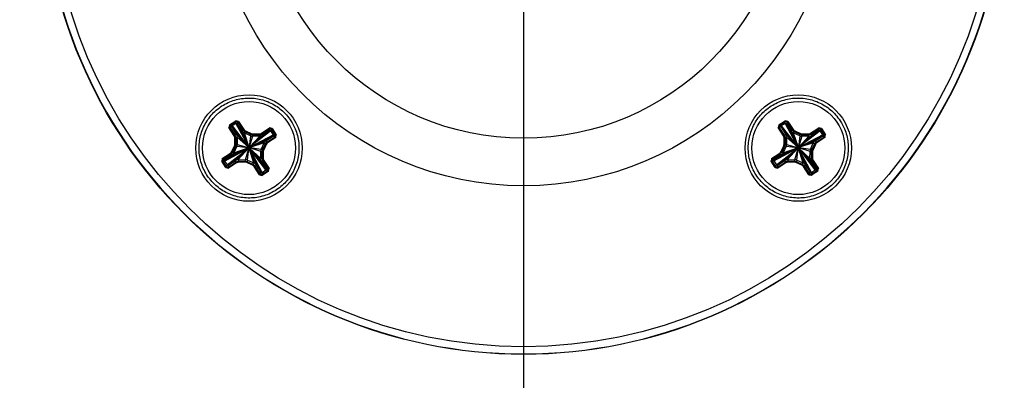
# Model space of a CAD drawing. Header units: inches. Extents: x 0.3 to 33.8, y 0.2 to 21.7.
# Tile 45 of 209: x 9.435 to 10.05, y 9.932 to 10.157. Entities that reach past the tile are written whole.
import ezdxf

# ---------------------------------------------------------------- set-up
doc = ezdxf.new("R2010")
doc.units = ezdxf.units.IN
doc.header["$MEASUREMENT"] = 0
doc.layers.add('BORDERS', color=7, linetype='Continuous')
doc.styles.add('SLDTEXTSTYLE0', font='TXT', dxfattribs={"width": 0.75})
doc.dimstyles.new('SLDDIMSTYLE1', dxfattribs={"dimtxt": 0.137795, "dimasz": 0.14, "dimexe": 0, "dimexo": 0.0625, "dimgap": 0.034449, "dimtad": 1, "dimdec": 3, "dimlfac": 5, "dimrnd": 1e-09, "dimzin": 4, "dimdsep": 46, "dimtxsty": 'SLDTEXTSTYLE0', "dimblk1": 'CLOSED', "dimblk2": 'CLOSED', "dimsah": 1, "dimcen": 0.09, "dimadec": 0, "dimazin": 1, "dimtfac": 1, "dimtdec": 3, "dimtofl": 0, "dimtmove": 0, "dimatfit": 3, "dimldrblk": 'CLOSED', "dimfxl": 0, "dimfrac": 2, "dimtolj": 1, "dimtzin": 12, "dimarcsym": 0})

# ---------------------------------------------------------------- blocks, each defined once
blk = doc.blocks.new('_Closed')
at = {"color": 0, "linetype": 'ByBlock', "lineweight": -2}
for p, q in [((-1, 0.166667), (0, 0)), ((-1, 0.166667), (-1, -0.166667)), ((0, 0), (-1, -0.166667)), ((0, 0), (-1, 0))]:
    blk.add_line(p, q, dxfattribs=at)
blk = doc.blocks.new('_D_3')
at = {"layer": 'BORDERS'}
for p, q in [((9.74959, 10.20882), (9.74959, 8.77454)), ((7.54959, 9.38382), (7.54959, 8.77454)), ((8.47345, 9.23883), (8.43146, 9.23883)), ((8.43146, 9.23883), (8.43146, 9.02008)), ((8.77889, 9.23883), (8.82088, 9.23883)), ((8.82088, 9.23883), (8.82088, 9.02008)), ((8.43146, 9.02008), (8.47345, 9.02008)), ((8.82088, 9.02008), (8.77889, 9.02008)), ((7.54959, 8.81391), (9.74959, 8.81391))]:
    blk.add_line(p, q, dxfattribs=at)
at = {"layer": 'BORDERS', "xscale": 0.14, "yscale": 0.14, "rotation": 180.0000000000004}
blk.add_blockref('_Closed', (7.54959, 8.81391, -0.18439), dxfattribs=at)
at = {"layer": 'BORDERS', "xscale": 0.14, "yscale": 0.14}
blk.add_blockref('_Closed', (9.74959, 8.81391, -0.18439), dxfattribs=at)
at = {"layer": 'BORDERS', "char_height": 0.137795, "attachment_point": 1, "style": 'SLDTEXTSTYLE0'}
for s, insert in [('279', (8.47345, 9.19771)), ('11.000', (8.34618, 8.99154))]:
    blk.add_mtext(s, dxfattribs=dict(at, insert=insert))
blk = doc.blocks.new('_D_4')
at = {"layer": 'BORDERS'}
for p, q in [((7.12007, 10.24816), (7.12007, 10.58982)), ((6.69515, 10.45494), (6.69515, 10.49693)), ((6.69515, 10.49693), (6.9139, 10.49693)), ((6.9139, 10.49693), (6.9139, 10.45494)), ((9.71022, 10.24816), (7.0807, 10.24816)), ((7.12007, 9.28819), (7.12007, 10.24816)), ((6.69515, 10.1495), (6.69515, 10.10751)), ((6.9139, 10.10751), (6.9139, 10.1495)), ((6.69515, 10.10751), (6.9139, 10.10751)), ((7.53522, 9.28819), (7.0807, 9.28819))]:
    blk.add_line(p, q, dxfattribs=at)
at = {"layer": 'BORDERS', "xscale": 0.14, "yscale": 0.14}
for p, rotation in [((7.12007, 10.24816, -0.18439), 90.0000000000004), ((7.12007, 9.28819, -0.18439), 270.0000000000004)]:
    blk.add_blockref('_Closed', p, dxfattribs=dict(at, rotation=rotation))
at = {"layer": 'BORDERS', "char_height": 0.137795, "attachment_point": 1, "rotation": 90, "style": 'SLDTEXTSTYLE0'}
for s, insert in [('4.800', (6.94244, 10.07314)), ('122', (6.73628, 10.1495))]:
    blk.add_mtext(s, dxfattribs=dict(at, insert=insert))

msp = doc.modelspace()

# ---------------------------------------------------------------- linework, layer by layer
at = {"color": 7, "linetype": 'Continuous', "lineweight": 25}
for p, q in [((9.56601, 10.09123), (9.56566, 10.08958)), ((9.56601, 10.09123), (9.56996, 10.09379)), ((9.56616, 10.08991), (9.56634, 10.09074)), ((9.57029, 10.0933), (9.56634, 10.09074)), ((9.56634, 10.09074), (9.5676, 10.09056)), ((9.5676, 10.09056), (9.56743, 10.08973)), ((9.57002, 10.09213), (9.5676, 10.09056)), ((9.5676, 10.09056), (9.57791, 10.07734)), ((9.57162, 10.09344), (9.56996, 10.09379)), ((9.57002, 10.09213), (9.57029, 10.0933)), ((9.57085, 10.09195), (9.57002, 10.09213)), ((9.57002, 10.09213), (9.57798, 10.07738)), ((9.57029, 10.0933), (9.57112, 10.09312)), ((9.57112, 10.09312), (9.57085, 10.09195)), ((9.5738, 10.08739), (9.57085, 10.09195)), ((9.57085, 10.09195), (9.57799, 10.07739)), ((9.57442, 10.08802), (9.57112, 10.09312)), ((9.57162, 10.09344), (9.57493, 10.08834)), ((9.90881, 10.09124), (9.90846, 10.08958)), ((9.90881, 10.09124), (9.91276, 10.0938)), ((9.90896, 10.08991), (9.90914, 10.09074)), ((9.91309, 10.0933), (9.90914, 10.09074)), ((9.90914, 10.09074), (9.9104, 10.09057)), ((9.9104, 10.09057), (9.91023, 10.08974)), ((9.91282, 10.09213), (9.9104, 10.09057)), ((9.9104, 10.09057), (9.92071, 10.07735)), ((9.91442, 10.09345), (9.91276, 10.0938)), ((9.91282, 10.09213), (9.91309, 10.0933)), ((9.91365, 10.09196), (9.91282, 10.09213)), ((9.91282, 10.09213), (9.92078, 10.07739)), ((9.91309, 10.0933), (9.91392, 10.09313)), ((9.91392, 10.09313), (9.91365, 10.09196)), ((9.9166, 10.0874), (9.91365, 10.09196)), ((9.91365, 10.09196), (9.92079, 10.0774)), ((9.91722, 10.08803), (9.91392, 10.09313)), ((9.91442, 10.09345), (9.91773, 10.08835)), ((9.56897, 10.08448), (9.56566, 10.08958)), ((9.56616, 10.08991), (9.56947, 10.08481)), ((9.56743, 10.08973), (9.56616, 10.08991)), ((9.56743, 10.08973), (9.57039, 10.08517)), ((9.56743, 10.08973), (9.5779, 10.07733)), ((9.56947, 10.08481), (9.57039, 10.08517)), ((9.57039, 10.08517), (9.57788, 10.07732)), ((9.5738, 10.08739), (9.57442, 10.08802)), ((9.5738, 10.08739), (9.57801, 10.0774)), ((9.57572, 10.08691), (9.5751, 10.08628)), ((9.57918, 10.08447), (9.5751, 10.08628)), ((9.5751, 10.08628), (9.57805, 10.07742)), ((9.57937, 10.08529), (9.57572, 10.08691)), ((9.57596, 10.08746), (9.57962, 10.08583)), ((9.57918, 10.08447), (9.57825, 10.07743)), ((9.58038, 10.08422), (9.57832, 10.07742)), ((9.58485, 10.08421), (9.5785, 10.07732)), ((9.58648, 10.08469), (9.57852, 10.0773)), ((9.59104, 10.08765), (9.57854, 10.07728)), ((9.59187, 10.08747), (9.57855, 10.07726)), ((9.59344, 10.08505), (9.57859, 10.0772)), ((9.59326, 10.08423), (9.5786, 10.07718)), ((9.57918, 10.08447), (9.57937, 10.08529)), ((9.58058, 10.08504), (9.58038, 10.08422)), ((9.58485, 10.08421), (9.58038, 10.08422)), ((9.58058, 10.08563), (9.58458, 10.08562)), ((9.58058, 10.08563), (9.58058, 10.08504)), ((9.58458, 10.08503), (9.58058, 10.08504)), ((9.58458, 10.08562), (9.58458, 10.08503)), ((9.58485, 10.08421), (9.58458, 10.08503)), ((9.58589, 10.086), (9.59099, 10.08931)), ((9.59131, 10.08882), (9.58621, 10.08551)), ((9.58621, 10.08551), (9.58648, 10.08469)), ((9.59104, 10.08765), (9.58648, 10.08469)), ((9.5887, 10.08127), (9.59326, 10.08423)), ((9.59264, 10.08896), (9.59099, 10.08931)), ((9.59104, 10.08765), (9.59131, 10.08882)), ((9.59187, 10.08747), (9.59104, 10.08765)), ((9.59131, 10.08882), (9.59214, 10.08864)), ((9.59214, 10.08864), (9.59187, 10.08747)), ((9.59344, 10.08505), (9.59187, 10.08747)), ((9.5947, 10.08469), (9.59214, 10.08864)), ((9.59264, 10.08896), (9.5952, 10.08501)), ((9.59326, 10.08423), (9.59344, 10.08505)), ((9.59452, 10.08386), (9.59326, 10.08423)), ((9.59344, 10.08505), (9.5947, 10.08469)), ((9.5947, 10.08469), (9.59452, 10.08386)), ((9.59485, 10.08336), (9.5952, 10.08501)), ((9.91177, 10.08448), (9.90846, 10.08958)), ((9.90896, 10.08991), (9.91227, 10.08481)), ((9.91023, 10.08974), (9.90896, 10.08991)), ((9.91023, 10.08974), (9.91319, 10.08518)), ((9.91023, 10.08974), (9.9207, 10.07734)), ((9.91227, 10.08481), (9.91319, 10.08518)), ((9.91319, 10.08518), (9.92068, 10.07732)), ((9.9166, 10.0874), (9.91722, 10.08803)), ((9.9166, 10.0874), (9.92081, 10.07741)), ((9.91852, 10.08692), (9.9179, 10.08629)), ((9.92198, 10.08448), (9.9179, 10.08629)), ((9.9179, 10.08629), (9.92085, 10.07742)), ((9.92217, 10.0853), (9.91852, 10.08692)), ((9.91876, 10.08746), (9.92242, 10.08584)), ((9.92198, 10.08448), (9.92105, 10.07744)), ((9.92318, 10.08422), (9.92112, 10.07743)), ((9.92765, 10.08421), (9.9213, 10.07733)), ((9.92928, 10.08469), (9.92132, 10.0773)), ((9.93384, 10.08765), (9.92134, 10.07728)), ((9.93467, 10.08748), (9.92135, 10.07727)), ((9.93624, 10.08506), (9.92139, 10.0772)), ((9.93606, 10.08423), (9.9214, 10.07719)), ((9.92198, 10.08448), (9.92217, 10.0853)), ((9.92338, 10.08504), (9.92318, 10.08422)), ((9.92765, 10.08421), (9.92318, 10.08422)), ((9.92338, 10.08563), (9.92738, 10.08562)), ((9.92338, 10.08563), (9.92338, 10.08504)), ((9.92738, 10.08503), (9.92338, 10.08504)), ((9.92738, 10.08562), (9.92738, 10.08503)), ((9.92765, 10.08421), (9.92738, 10.08503)), ((9.92869, 10.08601), (9.93379, 10.08932)), ((9.93411, 10.08882), (9.92901, 10.08551)), ((9.92901, 10.08551), (9.92928, 10.08469)), ((9.93384, 10.08765), (9.92928, 10.08469)), ((9.9315, 10.08127), (9.93606, 10.08423)), ((9.93544, 10.08896), (9.93379, 10.08932)), ((9.93384, 10.08765), (9.93411, 10.08882)), ((9.93467, 10.08748), (9.93384, 10.08765)), ((9.93411, 10.08882), (9.93494, 10.08864)), ((9.93494, 10.08864), (9.93467, 10.08748)), ((9.93624, 10.08506), (9.93467, 10.08748)), ((9.9375, 10.08469), (9.93494, 10.08864)), ((9.93544, 10.08896), (9.938, 10.08501)), ((9.93606, 10.08423), (9.93624, 10.08506)), ((9.93732, 10.08387), (9.93606, 10.08423)), ((9.93624, 10.08506), (9.9375, 10.08469)), ((9.9375, 10.08469), (9.93732, 10.08387)), ((9.93765, 10.08336), (9.938, 10.08501)), ((9.56752, 10.07455), (9.56914, 10.07821)), ((9.56934, 10.07917), (9.56935, 10.08317)), ((9.56995, 10.08317), (9.56994, 10.07918)), ((9.56994, 10.07918), (9.57085, 10.07908)), ((9.57087, 10.08354), (9.56995, 10.08317)), ((9.57087, 10.08354), (9.57085, 10.07908)), ((9.57085, 10.07908), (9.57775, 10.07711)), ((9.57087, 10.08354), (9.57785, 10.07729)), ((9.5887, 10.08127), (9.57861, 10.07716)), ((9.58759, 10.07997), (9.57862, 10.07713)), ((9.58578, 10.07589), (9.58759, 10.07997)), ((9.5867, 10.0756), (9.58832, 10.07926)), ((9.58886, 10.07901), (9.58724, 10.07536)), ((9.58832, 10.07926), (9.58759, 10.07997)), ((9.5887, 10.08127), (9.58942, 10.08055)), ((9.58942, 10.08055), (9.59452, 10.08386)), ((9.59485, 10.08336), (9.58975, 10.08005)), ((9.91032, 10.07456), (9.91194, 10.07821)), ((9.91214, 10.07918), (9.91215, 10.08318)), ((9.91275, 10.08318), (9.91274, 10.07918)), ((9.91274, 10.07918), (9.91365, 10.07908)), ((9.91367, 10.08354), (9.91275, 10.08318)), ((9.91367, 10.08354), (9.91365, 10.07908)), ((9.91365, 10.07908), (9.92055, 10.07712)), ((9.91367, 10.08354), (9.92065, 10.0773)), ((9.9315, 10.08127), (9.92141, 10.07716)), ((9.93039, 10.07998), (9.92142, 10.07713)), ((9.92858, 10.0759), (9.93039, 10.07998)), ((9.9295, 10.07561), (9.93112, 10.07926)), ((9.93166, 10.07902), (9.93004, 10.07536)), ((9.93112, 10.07926), (9.93039, 10.07998)), ((9.9315, 10.08127), (9.93222, 10.08056)), ((9.93222, 10.08056), (9.93732, 10.08387)), ((9.93765, 10.08336), (9.93255, 10.08005)), ((9.56153, 10.07021), (9.56663, 10.07352)), ((9.56696, 10.07302), (9.56186, 10.06971)), ((9.56294, 10.06871), (9.57779, 10.07677)), ((9.56312, 10.06954), (9.57778, 10.07678)), ((9.56768, 10.0725), (9.56312, 10.06954)), ((9.56451, 10.0663), (9.57783, 10.07671)), ((9.56534, 10.06612), (9.57784, 10.07669)), ((9.56768, 10.0725), (9.56696, 10.07302)), ((9.56768, 10.0725), (9.57777, 10.07681)), ((9.56968, 10.07797), (9.56806, 10.07432)), ((9.56806, 10.07432), (9.56879, 10.07379)), ((9.5706, 10.07787), (9.56879, 10.07379)), ((9.56879, 10.07379), (9.57776, 10.07684)), ((9.5706, 10.07787), (9.56968, 10.07797)), ((9.5699, 10.06908), (9.57786, 10.07667)), ((9.5706, 10.07787), (9.57774, 10.07704)), ((9.57153, 10.06956), (9.57788, 10.07665)), ((9.576, 10.06955), (9.57806, 10.07655)), ((9.5772, 10.06929), (9.57813, 10.07653)), ((9.58128, 10.06748), (9.57833, 10.07655)), ((9.57837, 10.07656), (9.58258, 10.06638)), ((9.58553, 10.06181), (9.57839, 10.07657)), ((9.58636, 10.06164), (9.57841, 10.07658)), ((9.58878, 10.0632), (9.57847, 10.07662)), ((9.58895, 10.06403), (9.57848, 10.07663)), ((9.586, 10.06859), (9.5785, 10.07665)), ((9.58551, 10.07023), (9.57853, 10.07668)), ((9.58553, 10.07469), (9.57863, 10.07685)), ((9.58578, 10.07589), (9.57864, 10.07692)), ((9.58551, 10.07023), (9.58553, 10.07469)), ((9.58644, 10.0744), (9.58553, 10.07469)), ((9.58578, 10.07589), (9.5867, 10.0756)), ((9.58643, 10.0704), (9.58644, 10.0744)), ((9.58704, 10.07439), (9.58703, 10.07039)), ((9.90433, 10.07021), (9.90943, 10.07352)), ((9.90976, 10.07303), (9.90466, 10.06972)), ((9.90574, 10.06872), (9.92059, 10.07677)), ((9.90592, 10.06954), (9.92058, 10.07679)), ((9.91048, 10.0725), (9.90592, 10.06954)), ((9.90731, 10.0663), (9.92063, 10.07671)), ((9.90814, 10.06613), (9.92064, 10.0767)), ((9.91048, 10.0725), (9.90976, 10.07303)), ((9.91048, 10.0725), (9.92057, 10.07681)), ((9.91248, 10.07798), (9.91086, 10.07432)), ((9.91086, 10.07432), (9.91159, 10.0738)), ((9.9134, 10.07788), (9.91159, 10.0738)), ((9.91159, 10.0738), (9.92056, 10.07685)), ((9.9134, 10.07788), (9.91248, 10.07798)), ((9.9127, 10.06908), (9.92066, 10.07668)), ((9.9134, 10.07788), (9.92054, 10.07705)), ((9.91433, 10.06956), (9.92068, 10.07665)), ((9.9188, 10.06955), (9.92086, 10.07655)), ((9.92, 10.0693), (9.92093, 10.07654)), ((9.92408, 10.06749), (9.92113, 10.07656)), ((9.92117, 10.07657), (9.92538, 10.06638)), ((9.92833, 10.06182), (9.92119, 10.07658)), ((9.92916, 10.06164), (9.92121, 10.07659)), ((9.93158, 10.06321), (9.92127, 10.07663)), ((9.93175, 10.06404), (9.92128, 10.07664)), ((9.9288, 10.0686), (9.9213, 10.07666)), ((9.92831, 10.07023), (9.92133, 10.07668)), ((9.92833, 10.0747), (9.92143, 10.07686)), ((9.92858, 10.0759), (9.92144, 10.07693)), ((9.92831, 10.07023), (9.92833, 10.0747)), ((9.92924, 10.0744), (9.92833, 10.0747)), ((9.92858, 10.0759), (9.9295, 10.07561)), ((9.92923, 10.07041), (9.92924, 10.0744)), ((9.92984, 10.0744), (9.92983, 10.0704)), ((9.56153, 10.07021), (9.56118, 10.06856)), ((9.56374, 10.06461), (9.56118, 10.06856)), ((9.56168, 10.06889), (9.56186, 10.06971)), ((9.56168, 10.06889), (9.56424, 10.06494)), ((9.56294, 10.06871), (9.56168, 10.06889)), ((9.56186, 10.06971), (9.56312, 10.06954)), ((9.56312, 10.06954), (9.56294, 10.06871)), ((9.56294, 10.06871), (9.56451, 10.0663)), ((9.56424, 10.06494), (9.56451, 10.0663)), ((9.56451, 10.0663), (9.56534, 10.06612)), ((9.56507, 10.06476), (9.57017, 10.06807)), ((9.56534, 10.06612), (9.56507, 10.06476)), ((9.56534, 10.06612), (9.5699, 10.06908)), ((9.57049, 10.06756), (9.56539, 10.06425)), ((9.57017, 10.06807), (9.5699, 10.06908)), ((9.57153, 10.06956), (9.576, 10.06955)), ((9.57153, 10.06956), (9.5718, 10.06855)), ((9.5718, 10.06855), (9.5758, 10.06854)), ((9.5718, 10.06855), (9.5718, 10.06795)), ((9.5758, 10.06794), (9.5718, 10.06795)), ((9.5758, 10.06854), (9.576, 10.06955)), ((9.5758, 10.06854), (9.5758, 10.06794)), ((9.58042, 10.06611), (9.57676, 10.06773)), ((9.5772, 10.06929), (9.57701, 10.06828)), ((9.57701, 10.06828), (9.58066, 10.06666)), ((9.5772, 10.06929), (9.58128, 10.06748)), ((9.58066, 10.06666), (9.58128, 10.06748)), ((9.58258, 10.06638), (9.58196, 10.06555)), ((9.58258, 10.06638), (9.58553, 10.06181)), ((9.58551, 10.07023), (9.58643, 10.0704)), ((9.58691, 10.06877), (9.586, 10.06859)), ((9.58895, 10.06403), (9.586, 10.06859)), ((9.59022, 10.06367), (9.58691, 10.06877)), ((9.58741, 10.06909), (9.59072, 10.06399)), ((9.90433, 10.07021), (9.90398, 10.06856)), ((9.90654, 10.06461), (9.90398, 10.06856)), ((9.90448, 10.06889), (9.90466, 10.06972)), ((9.90448, 10.06889), (9.90704, 10.06494)), ((9.90574, 10.06872), (9.90448, 10.06889)), ((9.90466, 10.06972), (9.90592, 10.06954)), ((9.90592, 10.06954), (9.90574, 10.06872)), ((9.90574, 10.06872), (9.90731, 10.0663)), ((9.90704, 10.06494), (9.90731, 10.0663)), ((9.90731, 10.0663), (9.90814, 10.06613)), ((9.90787, 10.06476), (9.91297, 10.06807)), ((9.90814, 10.06613), (9.90787, 10.06476)), ((9.90814, 10.06613), (9.9127, 10.06908)), ((9.91329, 10.06757), (9.90819, 10.06426)), ((9.91297, 10.06807), (9.9127, 10.06908)), ((9.91433, 10.06956), (9.9188, 10.06955)), ((9.91433, 10.06956), (9.9146, 10.06855)), ((9.9146, 10.06855), (9.9186, 10.06854)), ((9.9146, 10.06855), (9.9146, 10.06795)), ((9.9186, 10.06794), (9.9146, 10.06795)), ((9.9186, 10.06854), (9.9188, 10.06955)), ((9.9186, 10.06854), (9.9186, 10.06794)), ((9.92322, 10.06611), (9.91956, 10.06774)), ((9.92, 10.0693), (9.91981, 10.06829)), ((9.91981, 10.06829), (9.92346, 10.06667)), ((9.92, 10.0693), (9.92408, 10.06749)), ((9.92346, 10.06667), (9.92408, 10.06749)), ((9.92538, 10.06638), (9.92476, 10.06556)), ((9.92538, 10.06638), (9.92833, 10.06182)), ((9.92831, 10.07023), (9.92923, 10.07041)), ((9.92971, 10.06877), (9.9288, 10.0686)), ((9.93175, 10.06404), (9.9288, 10.0686)), ((9.93302, 10.06367), (9.92971, 10.06877)), ((9.93021, 10.06909), (9.93352, 10.06399)), ((9.56374, 10.06461), (9.56539, 10.06425)), ((9.56507, 10.06476), (9.56424, 10.06494)), ((9.58476, 10.06012), (9.58146, 10.06522)), ((9.58196, 10.06555), (9.58526, 10.06045)), ((9.58476, 10.06012), (9.58642, 10.05977)), ((9.58526, 10.06045), (9.58553, 10.06181)), ((9.58609, 10.06028), (9.58526, 10.06045)), ((9.58553, 10.06181), (9.58636, 10.06164)), ((9.58609, 10.06028), (9.59004, 10.06284)), ((9.58636, 10.06164), (9.58609, 10.06028)), ((9.58636, 10.06164), (9.58878, 10.0632)), ((9.59037, 10.06233), (9.58642, 10.05977)), ((9.58878, 10.0632), (9.58895, 10.06403)), ((9.59004, 10.06284), (9.58878, 10.0632)), ((9.58895, 10.06403), (9.59022, 10.06367)), ((9.59022, 10.06367), (9.59004, 10.06284)), ((9.59037, 10.06233), (9.59072, 10.06399)), ((9.90654, 10.06461), (9.90819, 10.06426)), ((9.90787, 10.06476), (9.90704, 10.06494)), ((9.92756, 10.06013), (9.92426, 10.06523)), ((9.92476, 10.06556), (9.92806, 10.06046)), ((9.92756, 10.06013), (9.92922, 10.05978)), ((9.92806, 10.06046), (9.92833, 10.06182)), ((9.92889, 10.06028), (9.92806, 10.06046)), ((9.92833, 10.06182), (9.92916, 10.06164)), ((9.92889, 10.06028), (9.93284, 10.06284)), ((9.92916, 10.06164), (9.92889, 10.06028)), ((9.92916, 10.06164), (9.93158, 10.06321)), ((9.93317, 10.06234), (9.92922, 10.05978)), ((9.93158, 10.06321), (9.93175, 10.06404)), ((9.93284, 10.06284), (9.93158, 10.06321)), ((9.93175, 10.06404), (9.93302, 10.06367)), ((9.93302, 10.06367), (9.93284, 10.06284)), ((9.93317, 10.06234), (9.93352, 10.06399))]:
    msp.add_line(p, q, dxfattribs=at)
for centre, radius in [((9.74959, 10.24815), 0.3), ((9.74958, 10.24819), 0.29529), ((9.74958, 10.24819), 0.19491), ((9.74958, 10.24819), 0.19491), ((9.74958, 10.24819), 0.16528), ((9.57819, 10.07679), 0.0332), ((9.92099, 10.07679), 0.0332), ((9.57819, 10.07678), 0.02902), ((9.92099, 10.07679), 0.02902)]:
    msp.add_circle(centre, radius, dxfattribs=at)
for centre, radius, start, end in [((9.74959, 10.24842), 0.3, 180.00189, 359.99811), ((9.59592, 10.11047), 0.03556, 212.75063, 213.70689), ((9.59987, 10.11303), 0.03556, 212.75063, 213.70689), ((9.55884, 10.11289), 0.02327, 301.82605, 303.29114), ((9.93872, 10.11048), 0.03556, 212.75063, 213.70689), ((9.94267, 10.11304), 0.03556, 212.75063, 213.70689), ((9.90164, 10.1129), 0.02327, 301.82605, 303.29114), ((9.5527, 10.10981), 0.02403, 302.64867, 304.08034), ((9.556, 10.10471), 0.02403, 302.64867, 304.08034), ((9.56215, 10.10779), 0.02327, 301.82605, 303.29114), ((9.53239, 10.10664), 0.0476, 335.52173, 336.23559), ((9.53605, 10.10502), 0.0476, 335.52173, 336.23559), ((9.61579, 10.10524), 0.03556, 212.75063, 213.70689), ((9.62089, 10.10855), 0.03556, 212.75063, 213.70689), ((9.57987, 10.10841), 0.02327, 301.82605, 303.29114), ((9.58243, 10.10446), 0.02327, 301.82605, 303.29114), ((9.8955, 10.10982), 0.02403, 302.64867, 304.08034), ((9.8988, 10.10472), 0.02403, 302.64867, 304.08034), ((9.90495, 10.1078), 0.02327, 301.82605, 303.29114), ((9.87519, 10.10664), 0.0476, 335.52173, 336.23559), ((9.87885, 10.10502), 0.0476, 335.52173, 336.23559), ((9.95859, 10.10525), 0.03556, 212.75063, 213.70689), ((9.96369, 10.10856), 0.03556, 212.75063, 213.70689), ((9.92267, 10.10842), 0.02327, 301.82605, 303.29114), ((9.92523, 10.10447), 0.02327, 301.82605, 303.29114), ((9.57796, 10.09776), 0.02145, 245.7215, 247.31292), ((9.56953, 10.09901), 0.01984, 269.47037, 271.19645), ((9.56954, 10.10301), 0.01984, 269.47037, 271.19645), ((9.59765, 10.09915), 0.02197, 244.85706, 246.42135), ((9.62103, 10.10049), 0.03737, 212.24465, 213.16749), ((9.62613, 10.1038), 0.03737, 212.24465, 213.16749), ((9.92076, 10.09776), 0.02145, 245.7215, 247.31292), ((9.91233, 10.09902), 0.01984, 269.47037, 271.19645), ((9.91234, 10.10302), 0.01984, 269.47037, 271.19645), ((9.94045, 10.09915), 0.02197, 244.85706, 246.42135), ((9.96383, 10.1005), 0.03737, 212.24465, 213.16749), ((9.96893, 10.10381), 0.03737, 212.24465, 213.16749), ((9.59654, 10.09276), 0.03556, 212.75063, 213.70689), ((9.57633, 10.0941), 0.02145, 245.7215, 247.31292), ((9.57819, 10.07698), 0.000455, 163.35136, 172.57662), ((9.57819, 10.07698), 0.000455, 198.19599, 202.65635), ((9.57819, 10.07698), 0.000455, 205.98408, 208.19049), ((9.57819, 10.07698), 0.000455, 217.74064, 219.94701), ((9.57819, 10.07698), 0.000455, 133.27227, 137.73249), ((9.57819, 10.07698), 0.000455, 223.27467, 227.73488), ((9.57819, 10.07698), 0.000455, 127.73832, 129.94465), ((9.57819, 10.07698), 0.000455, 115.98219, 118.18849), ((9.57819, 10.07698), 0.000455, 108.19457, 112.65464), ((9.57819, 10.07698), 0.000455, 253.35269, 262.57725), ((9.57819, 10.07698), 0.000455, 73.35269, 82.57725), ((9.57819, 10.07698), 0.000455, 288.19457, 292.65464), ((9.57819, 10.07698), 0.000455, 295.98219, 298.18849), ((9.57819, 10.07698), 0.000455, 307.73832, 309.94465), ((9.57819, 10.07698), 0.000455, 43.27467, 47.73488), ((9.57819, 10.07698), 0.000455, 313.27227, 317.73249), ((9.57819, 10.07698), 0.000455, 37.74064, 39.94701), ((9.57819, 10.07698), 0.000455, 25.98408, 28.19049), ((9.57819, 10.07698), 0.000455, 18.19599, 22.65635), ((9.57819, 10.07698), 0.000455, 343.35136, 352.57662), ((9.58696, 10.09424), 0.01984, 268.50996, 270.23585), ((9.59603, 10.09549), 0.02197, 244.85706, 246.42135), ((9.93934, 10.09276), 0.03556, 212.75063, 213.70689), ((9.91913, 10.09411), 0.02145, 245.7215, 247.31292), ((9.92099, 10.07699), 0.000455, 163.35136, 172.57662), ((9.92099, 10.07699), 0.000455, 198.19599, 202.65635), ((9.92099, 10.07699), 0.000455, 205.98408, 208.19049), ((9.92099, 10.07699), 0.000455, 217.74064, 219.94701), ((9.92099, 10.07699), 0.000455, 133.27227, 137.73249), ((9.92099, 10.07699), 0.000455, 223.27467, 227.73488), ((9.92099, 10.07699), 0.000455, 127.73832, 129.94465), ((9.92099, 10.07699), 0.000455, 115.98219, 118.18849), ((9.92099, 10.07699), 0.000455, 108.19457, 112.65464), ((9.92099, 10.07699), 0.000455, 253.35269, 262.57725), ((9.92099, 10.07699), 0.000455, 73.35269, 82.57725), ((9.92099, 10.07699), 0.000455, 288.19457, 292.65464), ((9.92099, 10.07699), 0.000455, 295.98219, 298.18849), ((9.92099, 10.07699), 0.000455, 307.73832, 309.94465), ((9.92099, 10.07699), 0.000455, 43.27467, 47.73488), ((9.92099, 10.07699), 0.000455, 313.27227, 317.73249), ((9.92099, 10.07699), 0.000455, 37.74064, 39.94701), ((9.92099, 10.07699), 0.000455, 25.98408, 28.19049), ((9.92099, 10.07699), 0.000455, 18.19599, 22.65635), ((9.92099, 10.07699), 0.000455, 343.35136, 352.57662), ((9.92976, 10.09424), 0.01984, 268.50996, 270.23585), ((9.93883, 10.0955), 0.02197, 244.85706, 246.42135), ((9.54821, 10.08879), 0.02403, 302.64867, 304.08034), ((9.59144, 10.08945), 0.03556, 212.75063, 213.70689), ((9.60178, 10.08801), 0.03737, 212.24465, 213.16749), ((9.53088, 10.08823), 0.05025, 335.92487, 336.61159), ((9.53454, 10.08661), 0.05025, 335.92487, 336.61159), ((9.58695, 10.09024), 0.01984, 268.50996, 270.23585), ((9.57464, 10.08854), 0.02327, 301.82605, 303.29114), ((9.89101, 10.0888), 0.02403, 302.64867, 304.08034), ((9.93424, 10.08945), 0.03556, 212.75063, 213.70689), ((9.94458, 10.08801), 0.03737, 212.24465, 213.16749), ((9.87368, 10.08823), 0.05025, 335.92487, 336.61159), ((9.87734, 10.08661), 0.05025, 335.92487, 336.61159), ((9.92975, 10.09024), 0.01984, 268.50996, 270.23585), ((9.91744, 10.08854), 0.02327, 301.82605, 303.29114), ((9.55078, 10.08484), 0.02403, 302.64867, 304.08034), ((9.59668, 10.0847), 0.03737, 212.24465, 213.16749), ((9.56849, 10.08546), 0.02403, 302.64867, 304.08034), ((9.5718, 10.08036), 0.02403, 302.64867, 304.08034), ((9.6177, 10.08022), 0.03737, 212.24465, 213.16749), ((9.62165, 10.08278), 0.03737, 212.24465, 213.16749), ((9.57795, 10.08344), 0.02327, 301.82605, 303.29114), ((9.89358, 10.08484), 0.02403, 302.64867, 304.08034), ((9.93948, 10.0847), 0.03737, 212.24465, 213.16749), ((9.91129, 10.08546), 0.02403, 302.64867, 304.08034), ((9.9146, 10.08036), 0.02403, 302.64867, 304.08034), ((9.9605, 10.08022), 0.03737, 212.24465, 213.16749), ((9.96445, 10.08278), 0.03737, 212.24465, 213.16749), ((9.92075, 10.08344), 0.02327, 301.82605, 303.29114)]:
    msp.add_arc(centre, radius, start, end, dxfattribs=at)
for centre, major_axis, ratio, start_param, end_param in [((9.56694, 10.08317), (0.00231, 0.00067), 0.995825, 5.998076, 6.573716), ((9.56694, 10.08318), (0.00291, 0.00074), 0.997514, 6.031915, 6.607555), ((9.56785, 10.08354), (0.00289, 0.00084), 0.995825, 5.998076, 6.573716), ((9.57633, 10.08903), (0.00197, 0.00228), 0.995867, 2.858761, 3.434401), ((9.57694, 10.08966), (0.00192, 0.00231), 0.997389, 2.841083, 3.416723), ((9.57694, 10.08966), (0.00157, 0.00183), 0.995867, 2.858761, 3.434401), ((9.5804, 10.08723), (0.00063, 0.00294), 0.996065, 2.937062, 3.350452), ((9.58059, 10.08804), (0.00062, 0.00294), 0.997489, 2.931552, 3.344943), ((9.58059, 10.08804), (0.00051, 0.00236), 0.996065, 2.937062, 3.350452), ((9.58458, 10.08803), (-0.00069, 0.00231), 0.995895, 2.851016, 3.426656), ((9.58458, 10.08803), (-0.00084, 0.00289), 0.997385, 2.85839, 3.43403), ((9.58485, 10.08722), (-0.00086, 0.00289), 0.995895, 2.851016, 3.426656), ((9.90974, 10.08318), (0.00231, 0.00067), 0.995825, 5.998076, 6.573716), ((9.90974, 10.08318), (0.00291, 0.00074), 0.997514, 6.031915, 6.607555), ((9.91065, 10.08355), (0.00289, 0.00084), 0.995825, 5.998076, 6.573716), ((9.91913, 10.08904), (0.00197, 0.00228), 0.995867, 2.858761, 3.434401), ((9.91974, 10.08967), (0.00192, 0.00231), 0.997389, 2.841083, 3.416723), ((9.91974, 10.08966), (0.00157, 0.00183), 0.995867, 2.858761, 3.434401), ((9.9232, 10.08723), (0.00063, 0.00294), 0.996065, 2.937062, 3.350452), ((9.92339, 10.08805), (0.00062, 0.00294), 0.997489, 2.931552, 3.344943), ((9.92339, 10.08804), (0.00051, 0.00236), 0.996065, 2.937062, 3.350452), ((9.92738, 10.08803), (-0.00069, 0.00231), 0.995895, 2.851016, 3.426656), ((9.92738, 10.08804), (-0.00084, 0.00289), 0.997385, 2.85839, 3.43403), ((9.92765, 10.08722), (-0.00086, 0.00289), 0.995895, 2.851016, 3.426656), ((9.56693, 10.07918), (0.00236, -0.0005), 0.995989, 6.074367, 6.487757), ((9.56693, 10.07919), (0.00292, -0.00071), 0.997533, 6.105231, 6.518621), ((9.56784, 10.07909), (0.00295, -0.00062), 0.995989, 6.074367, 6.487757), ((9.59034, 10.07875), (0.0023, -0.00194), 0.995854, 2.8488, 3.42444), ((9.59106, 10.07803), (0.00235, -0.00187), 0.997604, 2.818833, 3.394473), ((9.59106, 10.07803), (0.00184, -0.00156), 0.995854, 2.8488, 3.42444), ((9.90973, 10.07919), (0.00236, -0.0005), 0.995989, 6.074367, 6.487757), ((9.90973, 10.07919), (0.00292, -0.00071), 0.997533, 6.105231, 6.518621), ((9.91064, 10.07909), (0.00295, -0.00062), 0.995989, 6.074367, 6.487757), ((9.93314, 10.07875), (0.0023, -0.00194), 0.995854, 2.8488, 3.42444), ((9.93386, 10.07804), (0.00235, -0.00187), 0.997604, 2.818833, 3.394473), ((9.93386, 10.07803), (0.00184, -0.00156), 0.995854, 2.8488, 3.42444), ((9.56532, 10.07554), (0.00184, -0.00156), 0.995854, 5.990393, 6.566033), ((9.56532, 10.07554), (0.00226, -0.00199), 0.997393, 6.011622, 6.587262), ((9.56604, 10.07502), (0.0023, -0.00194), 0.995854, 5.990393, 6.566033), ((9.58854, 10.07468), (0.00295, -0.00062), 0.995989, 2.932774, 3.346165), ((9.58945, 10.07439), (0.00296, -0.00052), 0.997599, 2.898259, 3.311649), ((9.58945, 10.07438), (0.00236, -0.0005), 0.995989, 2.932774, 3.346165), ((9.90812, 10.07554), (0.00184, -0.00156), 0.995854, 5.990393, 6.566033), ((9.90812, 10.07555), (0.00226, -0.00199), 0.997393, 6.011622, 6.587262), ((9.90884, 10.07503), (0.0023, -0.00194), 0.995854, 5.990393, 6.566033), ((9.93134, 10.07468), (0.00295, -0.00062), 0.995989, 2.932774, 3.346165), ((9.93225, 10.07439), (0.00296, -0.00052), 0.997599, 2.898259, 3.311649), ((9.93225, 10.07439), (0.00236, -0.0005), 0.995989, 2.932774, 3.346165), ((9.57153, 10.06655), (-0.00086, 0.00289), 0.995895, 5.992609, 6.568249), ((9.5718, 10.06554), (-0.00089, 0.00287), 0.997702, 5.980252, 6.555892), ((9.5718, 10.06554), (-0.00069, 0.00231), 0.995895, 5.992609, 6.568249), ((9.57579, 10.06553), (0.00066, 0.00293), 0.997805, 6.08809, 6.50148), ((9.57579, 10.06553), (0.00051, 0.00236), 0.996065, 6.078654, 6.492045), ((9.57598, 10.06654), (0.00063, 0.00294), 0.996065, 6.078654, 6.492045), ((9.57944, 10.06391), (0.00157, 0.00183), 0.995867, 6.000354, 6.575994), ((9.57944, 10.06391), (0.00202, 0.00222), 0.997637, 6.026875, 6.602515), ((9.58005, 10.06473), (0.00197, 0.00228), 0.995867, 6.000354, 6.575994), ((9.58853, 10.07023), (0.00289, 0.00084), 0.995825, 2.856483, 3.432123), ((9.58944, 10.0704), (0.00286, 0.00093), 0.997423, 2.827319, 3.402958), ((9.58944, 10.07039), (0.00231, 0.00067), 0.995825, 2.856483, 3.432123), ((9.91433, 10.06655), (-0.00086, 0.00289), 0.995895, 5.992609, 6.568249), ((9.9146, 10.06555), (-0.00089, 0.00287), 0.997702, 5.980252, 6.555892), ((9.9146, 10.06554), (-0.00069, 0.00231), 0.995895, 5.992609, 6.568249), ((9.91859, 10.06554), (0.00066, 0.00293), 0.997805, 6.08809, 6.50148), ((9.91859, 10.06553), (0.00051, 0.00236), 0.996065, 6.078654, 6.492045), ((9.91878, 10.06654), (0.00063, 0.00294), 0.996065, 6.078654, 6.492045), ((9.92224, 10.06391), (0.00157, 0.00183), 0.995867, 6.000354, 6.575994), ((9.92224, 10.06392), (0.00202, 0.00222), 0.997637, 6.026875, 6.602515), ((9.92285, 10.06474), (0.00197, 0.00228), 0.995867, 6.000354, 6.575994), ((9.93133, 10.07023), (0.00289, 0.00084), 0.995825, 2.856483, 3.432123), ((9.93224, 10.0704), (0.00286, 0.00093), 0.997423, 2.827319, 3.402958), ((9.93224, 10.0704), (0.00231, 0.00067), 0.995825, 2.856483, 3.432123)]:
    msp.add_ellipse(centre, major_axis=major_axis, ratio=ratio, start_param=start_param, end_param=end_param, dxfattribs=at)
for points, knots in [([(9.60437, 10.09378), (9.60345, 10.09507), (9.60082, 10.09874), (9.59498, 10.10357), (9.58685, 10.10722), (9.578, 10.10842), (9.56917, 10.10711), (9.56106, 10.10338), (9.55431, 10.09753), (9.54947, 10.09003), (9.54692, 10.08148), (9.54686, 10.07255), (9.5493, 10.06396), (9.55404, 10.0564), (9.5607, 10.05046), (9.56876, 10.04662), (9.57758, 10.04519), (9.58644, 10.04628), (9.59464, 10.0498), (9.60153, 10.05547), (9.60656, 10.06285), (9.60934, 10.07134), (9.6096, 10.08024), (9.60772, 10.08793), (9.60531, 10.09213), (9.60437, 10.09378)], [0, 0, 0, 0, 0.024287, 0.069262, 0.114343, 0.159425, 0.204507, 0.249589, 0.294671, 0.339753, 0.384835, 0.429917, 0.474998, 0.52008, 0.565162, 0.610244, 0.655326, 0.700408, 0.74549, 0.790572, 0.835654, 0.880735, 0.925817, 0.970899, 1, 1, 1, 1]), ([(9.94717, 10.09378), (9.94625, 10.09507), (9.94362, 10.09875), (9.93778, 10.10358), (9.92965, 10.10722), (9.9208, 10.10843), (9.91197, 10.10711), (9.90386, 10.10338), (9.89711, 10.09754), (9.89227, 10.09004), (9.88972, 10.08148), (9.88966, 10.07255), (9.8921, 10.06397), (9.89684, 10.0564), (9.9035, 10.05046), (9.91156, 10.04663), (9.92038, 10.04519), (9.92924, 10.04628), (9.93744, 10.04981), (9.94433, 10.05548), (9.94936, 10.06285), (9.95214, 10.07135), (9.9524, 10.08025), (9.95052, 10.08794), (9.94811, 10.09214), (9.94717, 10.09378)], [0, 0, 0, 0, 0.024287, 0.069262, 0.114343, 0.159425, 0.204507, 0.249589, 0.294671, 0.339753, 0.384835, 0.429917, 0.474998, 0.52008, 0.565162, 0.610244, 0.655326, 0.700408, 0.74549, 0.790572, 0.835654, 0.880735, 0.925817, 0.970899, 1, 1, 1, 1]), ([(9.57777, 10.07681), (9.57777, 10.0768), (9.57778, 10.0768), (9.57778, 10.07679), (9.57778, 10.07678)], [0, 0, 0, 0, 0.56, 1, 1, 1, 1]), ([(9.57779, 10.07677), (9.5778, 10.07676), (9.57781, 10.07673), (9.57782, 10.07671), (9.57783, 10.07671)], [0, 0, 0, 0, 0.56, 1, 1, 1, 1]), ([(9.57784, 10.07669), (9.57784, 10.07669), (9.57785, 10.07668), (9.57786, 10.07667), (9.57786, 10.07667)], [0, 0, 0, 0, 0.56, 1, 1, 1, 1]), ([(9.5779, 10.07733), (9.57789, 10.07733), (9.57789, 10.07732), (9.57788, 10.07732), (9.57788, 10.07732)], [0, 0, 0, 0, 0.56, 1, 1, 1, 1]), ([(9.57798, 10.07738), (9.57796, 10.07738), (9.57794, 10.07737), (9.57792, 10.07735), (9.57791, 10.07734)], [0, 0, 0, 0, 0.56, 1, 1, 1, 1]), ([(9.57801, 10.0774), (9.57801, 10.0774), (9.578, 10.0774), (9.57799, 10.07739), (9.57799, 10.07739)], [0, 0, 0, 0, 0.56, 1, 1, 1, 1]), ([(9.57837, 10.07656), (9.57837, 10.07657), (9.57838, 10.07657), (9.57839, 10.07657), (9.57839, 10.07657)], [0, 0, 0, 0, 0.56, 1, 1, 1, 1]), ([(9.57841, 10.07658), (9.57842, 10.07659), (9.57844, 10.0766), (9.57846, 10.07662), (9.57847, 10.07662)], [0, 0, 0, 0, 0.56, 1, 1, 1, 1]), ([(9.57848, 10.07663), (9.57849, 10.07664), (9.57849, 10.07664), (9.5785, 10.07665), (9.5785, 10.07665)], [0, 0, 0, 0, 0.56, 1, 1, 1, 1]), ([(9.57854, 10.07728), (9.57854, 10.07728), (9.57853, 10.07729), (9.57852, 10.07729), (9.57852, 10.0773)], [0, 0, 0, 0, 0.56, 1, 1, 1, 1]), ([(9.57859, 10.0772), (9.57858, 10.07721), (9.57857, 10.07723), (9.57856, 10.07725), (9.57855, 10.07726)], [0, 0, 0, 0, 0.56, 1, 1, 1, 1]), ([(9.57861, 10.07716), (9.57861, 10.07716), (9.5786, 10.07717), (9.5786, 10.07718), (9.5786, 10.07718)], [0, 0, 0, 0, 0.56, 1, 1, 1, 1]), ([(9.92057, 10.07681), (9.92057, 10.07681), (9.92058, 10.0768), (9.92058, 10.07679), (9.92058, 10.07679)], [0, 0, 0, 0, 0.56, 1, 1, 1, 1]), ([(9.92059, 10.07677), (9.9206, 10.07676), (9.92061, 10.07674), (9.92062, 10.07672), (9.92063, 10.07671)], [0, 0, 0, 0, 0.56, 1, 1, 1, 1]), ([(9.92064, 10.0767), (9.92064, 10.07669), (9.92065, 10.07669), (9.92066, 10.07668), (9.92066, 10.07668)], [0, 0, 0, 0, 0.56, 1, 1, 1, 1]), ([(9.9207, 10.07734), (9.92069, 10.07733), (9.92069, 10.07733), (9.92068, 10.07732), (9.92068, 10.07732)], [0, 0, 0, 0, 0.56, 1, 1, 1, 1]), ([(9.92078, 10.07739), (9.92076, 10.07738), (9.92074, 10.07737), (9.92072, 10.07736), (9.92071, 10.07735)], [0, 0, 0, 0, 0.56, 1, 1, 1, 1]), ([(9.92081, 10.07741), (9.92081, 10.07741), (9.9208, 10.0774), (9.92079, 10.0774), (9.92079, 10.0774)], [0, 0, 0, 0, 0.56, 1, 1, 1, 1]), ([(9.92117, 10.07657), (9.92117, 10.07657), (9.92118, 10.07657), (9.92119, 10.07658), (9.92119, 10.07658)], [0, 0, 0, 0, 0.56, 1, 1, 1, 1]), ([(9.92121, 10.07659), (9.92122, 10.0766), (9.92124, 10.07661), (9.92126, 10.07662), (9.92127, 10.07663)], [0, 0, 0, 0, 0.56, 1, 1, 1, 1]), ([(9.92128, 10.07664), (9.92129, 10.07664), (9.92129, 10.07665), (9.9213, 10.07666), (9.9213, 10.07666)], [0, 0, 0, 0, 0.56, 1, 1, 1, 1]), ([(9.92134, 10.07728), (9.92134, 10.07729), (9.92133, 10.07729), (9.92132, 10.0773), (9.92132, 10.0773)], [0, 0, 0, 0, 0.56, 1, 1, 1, 1]), ([(9.92139, 10.0772), (9.92138, 10.07722), (9.92137, 10.07724), (9.92136, 10.07726), (9.92135, 10.07727)], [0, 0, 0, 0, 0.56, 1, 1, 1, 1]), ([(9.92141, 10.07716), (9.92141, 10.07717), (9.9214, 10.07718), (9.9214, 10.07718), (9.9214, 10.07719)], [0, 0, 0, 0, 0.56, 1, 1, 1, 1])]:
    msp.add_open_spline(points, degree=3, knots=knots, dxfattribs=at)
for points in [[(9.57774, 10.07704), (9.57774, 10.07701), (9.57773, 10.07694), (9.57775, 10.07687), (9.57776, 10.07684)], [(9.57785, 10.07729), (9.57783, 10.07726), (9.57779, 10.07721), (9.57777, 10.07715), (9.57775, 10.07711)], [(9.57788, 10.07665), (9.57791, 10.07663), (9.57796, 10.07658), (9.57803, 10.07656), (9.57806, 10.07655)], [(9.57825, 10.07743), (9.57821, 10.07744), (9.57815, 10.07744), (9.57808, 10.07742), (9.57805, 10.07742)], [(9.57813, 10.07653), (9.57817, 10.07653), (9.57823, 10.07653), (9.5783, 10.07654), (9.57833, 10.07655)], [(9.5785, 10.07732), (9.57847, 10.07734), (9.57842, 10.07738), (9.57835, 10.07741), (9.57832, 10.07742)], [(9.57853, 10.07668), (9.57855, 10.0767), (9.57859, 10.07676), (9.57861, 10.07682), (9.57863, 10.07685)], [(9.57864, 10.07692), (9.57864, 10.07696), (9.57865, 10.07703), (9.57863, 10.07709), (9.57862, 10.07713)], [(9.92054, 10.07705), (9.92054, 10.07701), (9.92053, 10.07695), (9.92055, 10.07688), (9.92056, 10.07685)], [(9.92065, 10.0773), (9.92063, 10.07727), (9.92059, 10.07722), (9.92057, 10.07715), (9.92055, 10.07712)], [(9.92068, 10.07665), (9.92071, 10.07663), (9.92076, 10.07659), (9.92083, 10.07657), (9.92086, 10.07655)], [(9.92105, 10.07744), (9.92101, 10.07744), (9.92095, 10.07745), (9.92088, 10.07743), (9.92085, 10.07742)], [(9.92093, 10.07654), (9.92097, 10.07654), (9.92103, 10.07653), (9.9211, 10.07655), (9.92113, 10.07656)], [(9.9213, 10.07733), (9.92127, 10.07735), (9.92122, 10.07739), (9.92115, 10.07741), (9.92112, 10.07743)], [(9.92133, 10.07668), (9.92135, 10.07671), (9.92139, 10.07676), (9.92141, 10.07683), (9.92143, 10.07686)], [(9.92144, 10.07693), (9.92144, 10.07696), (9.92145, 10.07703), (9.92143, 10.0771), (9.92142, 10.07713)]]:
    msp.add_open_spline(points, degree=3, dxfattribs=at)

# ---------------------------------------------------------------- dimensions: what is measured, and where the dimension line sits
at = {"layer": 'BORDERS'}
dim = msp.add_linear_dim(base=(7.12007, 10.24816), p1=(7.57459, 9.28819), p2=(9.74959, 10.24816), angle=90, dimstyle='SLDDIMSTYLE1', dxfattribs=at)
dim.commit()
dim.dimension.update_dxf_attribs({"geometry": '_D_4', "text_midpoint": (7.12007, 10.30222), "dimtype": 160})
dim = msp.add_linear_dim(base=(9.74959, 8.81391), p1=(7.54959, 9.4232), p2=(9.74959, 10.24819), dimstyle='SLDDIMSTYLE1', dxfattribs=at)
dim.commit()
dim.dimension.update_dxf_attribs({"geometry": '_D_3', "text_midpoint": (8.62617, 8.81391), "dimtype": 160})

doc.saveas('drawing.dxf')
